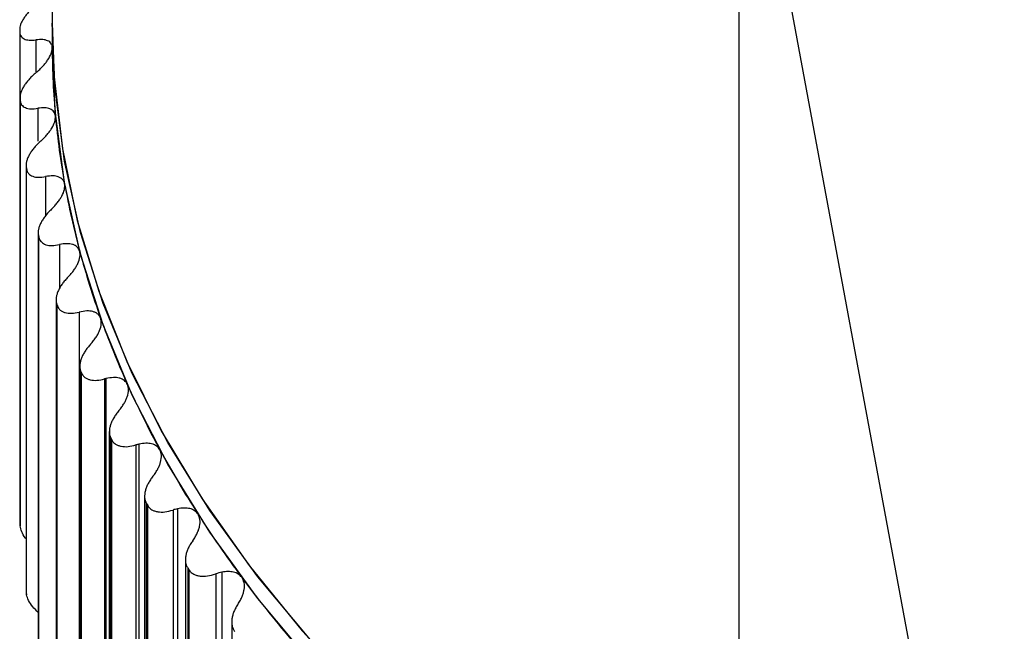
# Paper-space layout '_Isométrica' of a CAD drawing. Header units: millimetres. Extents: x -40 to 45.2, y -27.8 to 60.8.
# Tile 2 of 8: x -36 to -21.1, y -9.2 to 0.1. Entities that reach past the tile are written whole.
import ezdxf

# ---------------------------------------------------------------- set-up
doc = ezdxf.new("R2010")
doc.units = ezdxf.units.MM

psp = doc.layouts.new('_Isométrica')

# ---------------------------------------------------------------- linework, layer by layer
at = {"color": 7, "linetype": 'Continuous', "lineweight": 25}
for p, q in [((-35.5, 26.635), (-35.5, -0.327)), ((-25.102, -14.491), (-25.102, 19.267)), ((-24.985, 3.862), (-21.088, -17.223)), ((-35.99, -0.086), (-35.992, -0.124)), ((-35.992, -0.129), (-35.992, -6.581)), ((-35.746, -0.255), (-35.746, -0.742)), ((-35.5, -0.327), (-35.5, -0.381)), ((-35.987, -1.122), (-35.987, -7.574)), ((-35.987, -1.131), (-35.985, -1.168)), ((-35.987, -1.131), (-35.987, -7.581)), ((-35.985, -7.619), (-35.985, -1.168)), ((-35.717, -1.292), (-35.717, -1.791)), ((-35.894, -2.149), (-35.894, -8.605)), ((-35.893, -2.174), (-35.888, -2.211)), ((-35.893, -2.174), (-35.893, -8.624)), ((-35.888, -8.662), (-35.888, -2.211)), ((-35.599, -2.327), (-35.599, -2.918)), ((-35.712, -3.172), (-35.712, -9.631)), ((-35.708, -3.213), (-35.7, -3.25)), ((-35.708, -3.213), (-35.708, -9.663)), ((-35.7, -9.701), (-35.7, -3.25)), ((-35.39, -3.357), (-35.39, -4.026)), ((-35.441, -4.188), (-35.441, -10.651)), ((-35.433, -4.245), (-35.422, -4.282)), ((-35.433, -4.245), (-35.433, -10.696)), ((-35.422, -10.733), (-35.422, -4.282)), ((-35.092, -4.38), (-35.092, -11.078)), ((-35.082, -5.195), (-35.082, -11.661)), ((-35.069, -5.268), (-35.054, -5.305)), ((-35.069, -5.268), (-35.069, -11.719)), ((-35.054, -11.756), (-35.054, -5.305)), ((-34.706, -5.393), (-34.706, -12.091)), ((-34.686, -5.387), (-34.686, -12.103)), ((-34.635, -6.191), (-34.635, -12.66)), ((-34.616, -6.279), (-34.598, -6.316)), ((-34.616, -6.279), (-34.616, -12.73)), ((-34.598, -12.766), (-34.598, -6.316)), ((-34.232, -6.393), (-34.232, -13.091)), ((-34.187, -6.381), (-34.187, -13.118)), ((-34.102, -7.169), (-34.102, -13.648)), ((-34.075, -7.276), (-34.054, -7.312)), ((-34.075, -7.276), (-34.075, -13.727)), ((-34.054, -13.763), (-34.054, -7.312)), ((-33.671, -7.379), (-33.671, -14.077)), ((-33.602, -7.36), (-33.602, -14.116)), ((-35.987, -7.581), (-35.985, -7.619)), ((-33.484, -8.13), (-33.484, -14.619)), ((-33.448, -8.256), (-33.424, -8.291)), ((-33.448, -8.256), (-33.448, -14.707)), ((-33.424, -14.742), (-33.424, -8.291)), ((-32.931, -8.321), (-32.931, -15.096)), ((-33.025, -8.346), (-33.025, -15.045)), ((-35.893, -8.624), (-35.888, -8.662)), ((-32.783, -9.073), (-32.783, -15.571))]:
    psp.add_line(p, q, dxfattribs=at)
at = {"color": 7, "linetype": 'Continuous', "lineweight": 25, "flags": 128}
for points in [[(-21.236, -16.423), (-22.024, -16.073), (-23.476, -15.373), (-24.861, -14.629), (-26.175, -13.844), (-27.415, -13.02), (-28.578, -12.158), (-29.659, -11.262), (-30.656, -10.334), (-31.566, -9.377), (-32.386, -8.393), (-33.115, -7.386), (-33.749, -6.357), (-34.288, -5.31), (-34.729, -4.248), (-35.072, -3.174), (-35.315, -2.092), (-35.457, -1.003), (-35.5, 0)], [(-35.5, 0), (-35.472, -0.818), (-35.346, -1.907), (-35.12, -2.99), (-34.795, -4.065), (-34.371, -5.128), (-33.849, -6.177), (-33.232, -7.208), (-32.52, -8.219), (-31.716, -9.207), (-30.822, -10.168), (-29.841, -11.101), (-28.776, -12.002), (-27.628, -12.869), (-26.403, -13.699), (-25.102, -14.491)], [(-21.17, -16.778), (-22.024, -16.4), (-23.476, -15.7), (-24.861, -14.956), (-26.175, -14.171), (-27.415, -13.346), (-28.578, -12.485), (-29.659, -11.589), (-30.656, -10.661), (-31.566, -9.704), (-32.386, -8.72), (-33.115, -7.712), (-33.749, -6.683), (-34.288, -5.637), (-34.729, -4.575), (-35.072, -3.501), (-35.315, -2.418), (-35.457, -1.329), (-35.5, -0.327)]]:
    psp.add_lwpolyline(points, dxfattribs=at)
at = {"color": 7, "linetype": 'Continuous', "lineweight": 25}
for centre, radius, start, end in [((-23.637, -0.326), 11.863, 180.2683, 185.2487), ((-23.449, -0.308), 12.052, 185.2534, 190.1816), ((-23.086, -0.241), 12.421, 190.1859, 195.0158), ((-22.553, -0.098), 12.973, 195.0193, 199.7113), ((-21.861, 0.151), 13.708, 199.7141, 204.2367), ((-21.022, 0.529), 14.629, 204.2386, 208.5693), ((-20.049, 1.059), 15.736, 208.5704, 212.6955), ((-18.96, 1.758), 17.03, 212.6958, 216.6092), ((-17.774, 2.64), 18.509, 216.609, 220.311)]:
    psp.add_arc(centre, radius, start, end, dxfattribs=at)
for points, knots in [([(-35.725, 0.286), (-35.743, 0.271), (-35.78, 0.241), (-35.829, 0.194), (-35.874, 0.147), (-35.912, 0.098), (-35.944, 0.05), (-35.969, 0.002), (-35.986, -0.044), (-35.989, -0.072), (-35.99, -0.086)], [0, 0, 0, 0, 0.1293505, 0.2544186, 0.3771483, 0.4995957, 0.6244164, 0.7488253, 0.8755228, 1, 1, 1, 1]), ([(-35.992, -0.124), (-35.992, -0.132), (-35.991, -0.15), (-35.986, -0.173), (-35.975, -0.197), (-35.955, -0.221), (-35.916, -0.247), (-35.85, -0.265), (-35.781, -0.258), (-35.746, -0.255)], [0, 0, 0, 0, 0.082854, 0.165929, 0.250146, 0.374251, 0.499638, 0.745109, 1, 1, 1, 1]), ([(-35.515, -0.325), (-35.516, -0.322), (-35.522, -0.294), (-35.566, -0.267), (-35.643, -0.245), (-35.71, -0.251), (-35.746, -0.255)], [0, 0, 0, 0, 0.0483984, 0.3699138, 0.6654015, 1, 1, 1, 1]), ([(-35.744, -0.751), (-35.725, -0.735), (-35.689, -0.704), (-35.642, -0.655), (-35.601, -0.609), (-35.555, -0.545), (-35.51, -0.465), (-35.503, -0.409), (-35.5, -0.381)], [0, 0, 0, 0, 0.136966, 0.265944, 0.387158, 0.500875, 0.75657, 1, 1, 1, 1]), ([(-35.744, -0.751), (-35.761, -0.767), (-35.797, -0.797), (-35.844, -0.846), (-35.886, -0.895), (-35.922, -0.944), (-35.951, -0.993), (-35.973, -1.042), (-35.986, -1.089), (-35.987, -1.117), (-35.987, -1.131)], [0, 0, 0, 0, 0.1293506, 0.2544188, 0.3771486, 0.499596, 0.6244167, 0.7488255, 0.8755229, 1, 1, 1, 1]), ([(-35.985, -1.168), (-35.984, -1.177), (-35.983, -1.194), (-35.975, -1.217), (-35.961, -1.241), (-35.939, -1.264), (-35.895, -1.289), (-35.825, -1.305), (-35.754, -1.296), (-35.717, -1.292)], [0, 0, 0, 0, 0.0828543, 0.1659284, 0.2501459, 0.3742512, 0.4996376, 0.7451092, 1, 1, 1, 1]), ([(-35.45, -1.411), (-35.452, -1.399), (-35.456, -1.374), (-35.473, -1.344), (-35.499, -1.319), (-35.541, -1.295), (-35.611, -1.279), (-35.681, -1.288), (-35.717, -1.292)], [0, 0, 0, 0, 0.120692, 0.24373, 0.369847, 0.499724, 0.734336, 1, 1, 1, 1]), ([(-35.672, -1.788), (-35.654, -1.771), (-35.619, -1.739), (-35.574, -1.689), (-35.536, -1.641), (-35.493, -1.576), (-35.454, -1.494), (-35.451, -1.438), (-35.45, -1.411)], [0, 0, 0, 0, 0.136966, 0.265944, 0.387158, 0.500875, 0.756571, 1, 1, 1, 1]), ([(-35.672, -1.788), (-35.689, -1.804), (-35.724, -1.835), (-35.769, -1.885), (-35.808, -1.935), (-35.841, -1.985), (-35.868, -2.036), (-35.885, -2.085), (-35.895, -2.132), (-35.894, -2.16), (-35.893, -2.174)], [0, 0, 0, 0, 0.129351, 0.254419, 0.377149, 0.499596, 0.624417, 0.748826, 0.875523, 1, 1, 1, 1]), ([(-35.888, -2.211), (-35.886, -2.22), (-35.883, -2.237), (-35.873, -2.26), (-35.856, -2.283), (-35.831, -2.306), (-35.784, -2.329), (-35.709, -2.343), (-35.636, -2.332), (-35.599, -2.327)], [0, 0, 0, 0, 0.082854, 0.165928, 0.250146, 0.374251, 0.499638, 0.745109, 1, 1, 1, 1]), ([(-35.311, -2.438), (-35.314, -2.426), (-35.32, -2.401), (-35.341, -2.372), (-35.369, -2.347), (-35.416, -2.325), (-35.49, -2.311), (-35.561, -2.321), (-35.599, -2.327)], [0, 0, 0, 0, 0.120692, 0.24373, 0.369847, 0.499724, 0.734336, 1, 1, 1, 1]), ([(-35.51, -2.821), (-35.493, -2.803), (-35.46, -2.77), (-35.417, -2.719), (-35.382, -2.67), (-35.342, -2.604), (-35.308, -2.521), (-35.31, -2.465), (-35.311, -2.438)], [0, 0, 0, 0, 0.136966, 0.265944, 0.387158, 0.500875, 0.756571, 1, 1, 1, 1]), ([(-35.51, -2.821), (-35.527, -2.837), (-35.56, -2.87), (-35.603, -2.921), (-35.64, -2.972), (-35.67, -3.023), (-35.693, -3.074), (-35.708, -3.124), (-35.714, -3.171), (-35.71, -3.199), (-35.708, -3.213)], [0, 0, 0, 0, 0.129351, 0.254419, 0.377149, 0.499597, 0.624417, 0.748826, 0.875523, 1, 1, 1, 1]), ([(-35.7, -3.25), (-35.697, -3.259), (-35.693, -3.276), (-35.68, -3.298), (-35.661, -3.321), (-35.633, -3.343), (-35.583, -3.365), (-35.504, -3.377), (-35.429, -3.364), (-35.39, -3.357)], [0, 0, 0, 0, 0.082854, 0.165928, 0.250146, 0.374251, 0.499637, 0.745109, 1, 1, 1, 1]), ([(-35.083, -3.459), (-35.087, -3.448), (-35.095, -3.423), (-35.119, -3.394), (-35.15, -3.37), (-35.2, -3.349), (-35.278, -3.338), (-35.351, -3.35), (-35.39, -3.357)], [0, 0, 0, 0, 0.120692, 0.24373, 0.369847, 0.499724, 0.734336, 1, 1, 1, 1]), ([(-35.259, -3.848), (-35.242, -3.83), (-35.21, -3.796), (-35.17, -3.743), (-35.137, -3.694), (-35.102, -3.626), (-35.072, -3.543), (-35.079, -3.487), (-35.083, -3.459)], [0, 0, 0, 0, 0.136966, 0.265945, 0.387158, 0.500875, 0.756571, 1, 1, 1, 1]), ([(-35.259, -3.848), (-35.275, -3.865), (-35.306, -3.898), (-35.347, -3.95), (-35.381, -4.002), (-35.408, -4.055), (-35.428, -4.106), (-35.44, -4.156), (-35.443, -4.204), (-35.436, -4.231), (-35.433, -4.245)], [0, 0, 0, 0, 0.129351, 0.254419, 0.377149, 0.499597, 0.624417, 0.748826, 0.875523, 1, 1, 1, 1]), ([(-35.422, -4.282), (-35.418, -4.291), (-35.412, -4.308), (-35.397, -4.33), (-35.376, -4.352), (-35.346, -4.373), (-35.291, -4.393), (-35.208, -4.403), (-35.132, -4.388), (-35.092, -4.38)], [0, 0, 0, 0, 0.082854, 0.165928, 0.250145, 0.374251, 0.499637, 0.745109, 1, 1, 1, 1]), ([(-34.766, -4.473), (-34.771, -4.461), (-34.782, -4.437), (-34.808, -4.409), (-34.842, -4.386), (-34.896, -4.367), (-34.978, -4.358), (-35.053, -4.372), (-35.092, -4.38)], [0, 0, 0, 0, 0.120692, 0.24373, 0.369847, 0.499724, 0.734336, 1, 1, 1, 1]), ([(-34.919, -4.866), (-34.903, -4.848), (-34.872, -4.813), (-34.834, -4.759), (-34.804, -4.708), (-34.772, -4.64), (-34.749, -4.556), (-34.76, -4.5), (-34.766, -4.473)], [0, 0, 0, 0, 0.136966, 0.265945, 0.387158, 0.500876, 0.756571, 1, 1, 1, 1]), ([(-34.919, -4.866), (-34.934, -4.884), (-34.964, -4.918), (-35.002, -4.971), (-35.033, -5.024), (-35.058, -5.077), (-35.074, -5.129), (-35.082, -5.18), (-35.082, -5.227), (-35.073, -5.255), (-35.069, -5.268)], [0, 0, 0, 0, 0.129351, 0.254419, 0.377149, 0.499597, 0.624418, 0.748826, 0.875523, 1, 1, 1, 1]), ([(-35.054, -5.305), (-35.05, -5.313), (-35.042, -5.33), (-35.025, -5.352), (-35.001, -5.374), (-34.968, -5.393), (-34.91, -5.412), (-34.824, -5.419), (-34.746, -5.402), (-34.706, -5.393)], [0, 0, 0, 0, 0.082854, 0.165928, 0.250145, 0.374251, 0.499637, 0.745109, 1, 1, 1, 1]), ([(-34.361, -5.476), (-34.367, -5.465), (-34.379, -5.442), (-34.407, -5.415), (-34.442, -5.394), (-34.495, -5.375), (-34.575, -5.367), (-34.647, -5.38), (-34.686, -5.387)], [0, 0, 0, 0, 0.121041, 0.244236, 0.370263, 0.499757, 0.735564, 1, 1, 1, 1]), ([(-34.49, -5.873), (-34.475, -5.855), (-34.446, -5.819), (-34.411, -5.764), (-34.383, -5.713), (-34.356, -5.643), (-34.337, -5.558), (-34.353, -5.503), (-34.361, -5.476)], [0, 0, 0, 0, 0.136966, 0.265945, 0.387158, 0.500876, 0.756571, 1, 1, 1, 1]), ([(-34.49, -5.873), (-34.504, -5.891), (-34.533, -5.926), (-34.568, -5.981), (-34.597, -6.035), (-34.618, -6.088), (-34.632, -6.141), (-34.636, -6.192), (-34.632, -6.239), (-34.621, -6.266), (-34.616, -6.279)], [0, 0, 0, 0, 0.129351, 0.254419, 0.37715, 0.499597, 0.624418, 0.748826, 0.875523, 1, 1, 1, 1]), ([(-34.598, -6.316), (-34.593, -6.324), (-34.584, -6.341), (-34.565, -6.362), (-34.538, -6.383), (-34.503, -6.401), (-34.442, -6.418), (-34.352, -6.423), (-34.272, -6.403), (-34.232, -6.393)], [0, 0, 0, 0, 0.0828538, 0.1659275, 0.2501447, 0.3742506, 0.4996374, 0.7451091, 1, 1, 1, 1]), ([(-33.869, -6.466), (-33.876, -6.456), (-33.889, -6.435), (-33.918, -6.41), (-33.953, -6.389), (-34.005, -6.372), (-34.082, -6.363), (-34.151, -6.375), (-34.187, -6.381)], [0, 0, 0, 0, 0.121443, 0.244823, 0.370757, 0.499823, 0.736949, 1, 1, 1, 1]), ([(-33.974, -6.867), (-33.96, -6.848), (-33.933, -6.811), (-33.9, -6.756), (-33.876, -6.703), (-33.852, -6.633), (-33.839, -6.548), (-33.859, -6.493), (-33.869, -6.466)], [0, 0, 0, 0, 0.136966, 0.265945, 0.387159, 0.500876, 0.756571, 1, 1, 1, 1]), ([(-33.974, -6.867), (-33.988, -6.885), (-34.015, -6.921), (-34.047, -6.977), (-34.073, -7.031), (-34.091, -7.085), (-34.101, -7.138), (-34.102, -7.189), (-34.095, -7.236), (-34.082, -7.263), (-34.075, -7.276)], [0, 0, 0, 0, 0.129351, 0.254419, 0.37715, 0.499597, 0.624418, 0.748827, 0.875523, 1, 1, 1, 1]), ([(-34.054, -7.312), (-34.049, -7.32), (-34.038, -7.336), (-34.017, -7.357), (-33.988, -7.377), (-33.95, -7.395), (-33.886, -7.41), (-33.793, -7.412), (-33.712, -7.39), (-33.671, -7.379)], [0, 0, 0, 0, 0.082854, 0.165927, 0.250144, 0.37425, 0.499637, 0.745109, 1, 1, 1, 1]), ([(-33.292, -7.441), (-33.299, -7.431), (-33.314, -7.412), (-33.343, -7.388), (-33.377, -7.369), (-33.428, -7.353), (-33.502, -7.344), (-33.568, -7.354), (-33.602, -7.36)], [0, 0, 0, 0, 0.121842, 0.245418, 0.371282, 0.499961, 0.738292, 1, 1, 1, 1]), ([(-33.373, -7.844), (-33.359, -7.825), (-33.333, -7.787), (-33.304, -7.731), (-33.282, -7.678), (-33.263, -7.607), (-33.255, -7.521), (-33.28, -7.467), (-33.292, -7.441)], [0, 0, 0, 0, 0.136966, 0.265945, 0.387159, 0.500876, 0.756571, 1, 1, 1, 1]), ([(-35.894, -7.815), (-35.898, -7.811), (-35.929, -7.775), (-35.968, -7.705), (-35.979, -7.648), (-35.985, -7.619)], [0, 0, 0, 0, 0.056549, 0.526554, 1, 1, 1, 1]), ([(-33.373, -7.844), (-33.385, -7.863), (-33.411, -7.9), (-33.441, -7.956), (-33.463, -8.011), (-33.478, -8.066), (-33.485, -8.119), (-33.483, -8.17), (-33.472, -8.217), (-33.456, -8.243), (-33.448, -8.256)], [0, 0, 0, 0, 0.129351, 0.25442, 0.37715, 0.499598, 0.624418, 0.748827, 0.875523, 1, 1, 1, 1]), ([(-33.424, -8.291), (-33.418, -8.299), (-33.406, -8.315), (-33.383, -8.335), (-33.352, -8.354), (-33.312, -8.371), (-33.244, -8.384), (-33.149, -8.383), (-33.067, -8.359), (-33.025, -8.346)], [0, 0, 0, 0, 0.082853, 0.165927, 0.250144, 0.37425, 0.499637, 0.745109, 1, 1, 1, 1]), ([(-32.631, -8.398), (-32.638, -8.389), (-32.654, -8.371), (-32.683, -8.349), (-32.717, -8.331), (-32.766, -8.316), (-32.837, -8.307), (-32.899, -8.316), (-32.931, -8.321)], [0, 0, 0, 0, 0.122247, 0.246035, 0.371863, 0.500206, 0.739618, 1, 1, 1, 1]), ([(-32.687, -8.803), (-32.674, -8.783), (-32.65, -8.745), (-32.624, -8.688), (-32.605, -8.634), (-32.589, -8.563), (-32.587, -8.477), (-32.617, -8.424), (-32.631, -8.398)], [0, 0, 0, 0, 0.1369664, 0.265945, 0.3871587, 0.5008761, 0.7565711, 1, 1, 1, 1]), ([(-35.712, -8.931), (-35.741, -8.902), (-35.801, -8.842), (-35.865, -8.747), (-35.88, -8.69), (-35.888, -8.662)], [0, 0, 0, 0, 0.315587, 0.656545, 1, 1, 1, 1]), ([(-32.687, -8.803), (-32.699, -8.822), (-32.722, -8.859), (-32.749, -8.917), (-32.769, -8.972), (-32.781, -9.028), (-32.784, -9.081), (-32.778, -9.131), (-32.764, -9.178), (-32.746, -9.204), (-32.737, -9.217)], [0, 0, 0, 0, 0.129351, 0.25442, 0.37715, 0.499598, 0.624418, 0.748827, 0.875523, 1, 1, 1, 1])]:
    psp.add_open_spline(points, degree=3, knots=knots, dxfattribs=at)
for points in [[(-34.686, -5.387), (-34.692, -5.389), (-34.699, -5.391), (-34.706, -5.393)], [(-34.187, -6.381), (-34.202, -6.385), (-34.217, -6.389), (-34.232, -6.393)], [(-33.602, -7.36), (-33.625, -7.365), (-33.648, -7.371), (-33.671, -7.379)], [(-32.931, -8.321), (-32.962, -8.327), (-32.994, -8.335), (-33.025, -8.346)]]:
    psp.add_open_spline(points, degree=3, dxfattribs=at)

doc.saveas('drawing.dxf')
